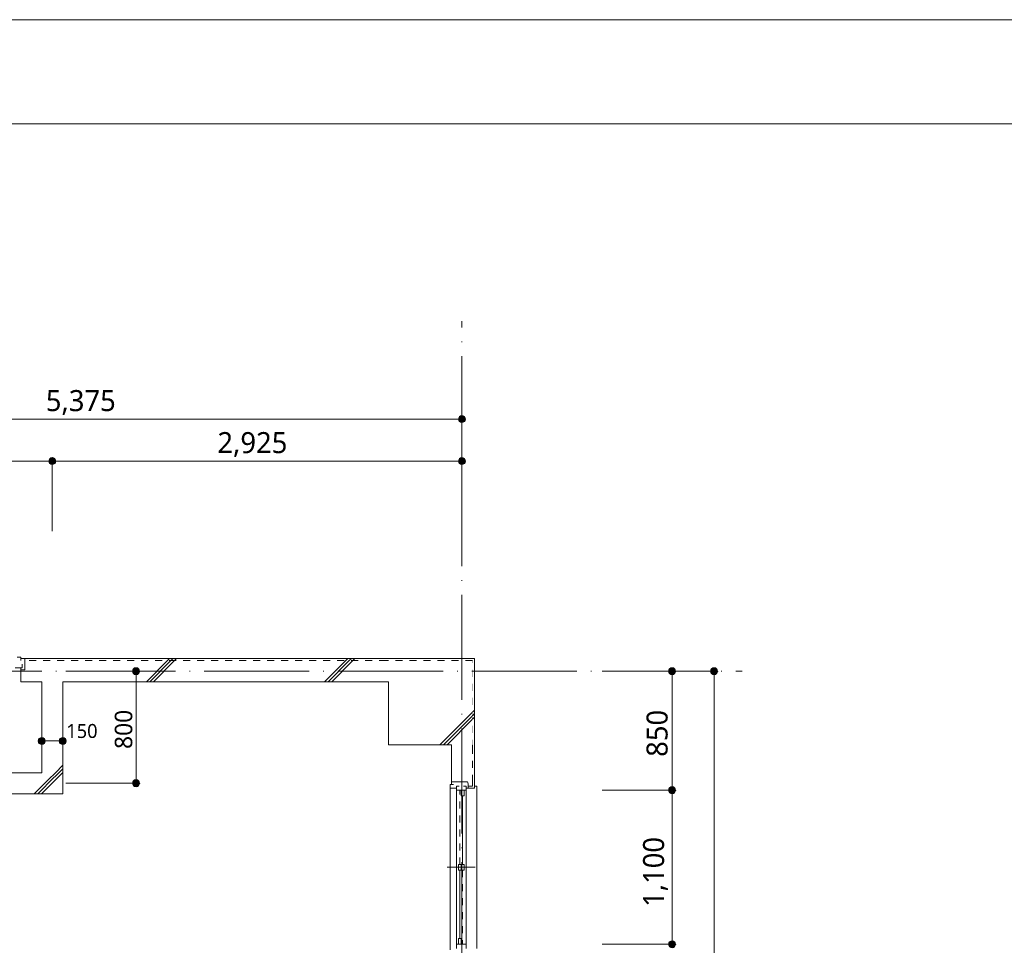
# Model space of a CAD drawing. Header units: millimetres. Extents: x 0 to 841, y 0 to 1188.
# Tile 51 of 98: x 266 to 407, y 1056 to 1188. Entities that reach past the tile are written whole.
import ezdxf
from ezdxf.xclip import XClip

# ---------------------------------------------------------------- set-up
doc = ezdxf.new("R2010")
doc.units = ezdxf.units.MM
doc.header["$MEASUREMENT"] = 0
doc.header["$XCLIPFRAME"] = 0
for name, pattern in [('Wipeout_Contour', [1000, 0, -1000]), ('通り芯', [19, 15, -2, 0, -2]), ('ＪＷ点線１', [2, 1, -1])]:
    doc.linetypes.add(name, pattern=pattern)
for name, color, linetype, lineweight in [('Archicadドア_ペン_番号__23', 7, 'Continuous', 15), ('Archicad窓_ペン_番号__23', 7, 'Continuous', 15), ('壁-躯体_ペン_番号__141', 7, 'Continuous', 15), ('壁-躯体_ペン_番号__27', 7, 'Continuous', 15), ('壁-躯体_ペン_番号__41', 7, 'Continuous', 13), ('寸法_ペン_番号__45', 7, 'Continuous', 13), ('寸法_ペン_番号__46', 7, 'Continuous', 13), ('柱_ペン_番号__28', 7, 'Continuous', 15), ('解答用紙_1_01_2図中枠・表題欄_ペン_番号__7', 7, 'Continuous', 18), ('解答用紙_1_0_ペン_番号__21', 7, 'Continuous', 18), ('解答用紙_1_Defpoints_ペン_番号__11', 7, 'Continuous', 18), ('通り芯_ペン_番号__139', 8, 'Continuous', 5)]:
    doc.layers.add(name, color=color, linetype=linetype, lineweight=lineweight)
for name, color, linetype, lineweight, true_color in [('Archicad窓_ペン_番号__63', 251, 'Continuous', 5, 0x6a6a6a), ('壁-躯体_ペン_番号__169', 253, 'Continuous', 5, 0xaaaaaa), ('寸法_ペン_番号__85', 251, 'Continuous', 5, 0x6a6a6a), ('柱_ペン_番号__169', 253, 'Continuous', 5, 0xaaaaaa)]:
    doc.layers.add(name, color=color, linetype=linetype, lineweight=lineweight, true_color=true_color)
for name, color, linetype in [('壁-躯体', 7, 'Continuous'), ('寸法', 7, 'Continuous'), ('柱', 7, 'Continuous')]:
    doc.layers.add(name, color=color, linetype=linetype)
doc.styles.add('GENERATED_STYLE_1', font='meiryo.ttc')
pattern_1 = [(45, (93.15, 926.959), (-12.7279, 12.7279), []), (45, (92.896, 927.213), (-12.7279, 12.7279), []), (45, (92.642, 927.468), (-12.7279, 12.7279), [])]

# ---------------------------------------------------------------- blocks, each defined once
blk = doc.blocks.new('図面_5_5', base_point=(203.15, 1001.92))
at = {"layer": '寸法', "linetype": 'Continuous', "lineweight": 0, "true_color": 0x000000}
for points in [[(328.65, 1130.96), (328.69, 1130.77), (328.8, 1130.61), (328.96, 1130.5), (329.15, 1130.46), (329.34, 1130.5), (329.5, 1130.61), (329.61, 1130.77), (329.65, 1130.96), (329.61, 1131.15), (329.5, 1131.31), (329.34, 1131.42), (329.15, 1131.46), (328.96, 1131.42), (328.8, 1131.31), (328.69, 1131.15)], [(270.15, 1124.96), (270.19, 1124.77), (270.3, 1124.61), (270.46, 1124.5), (270.65, 1124.46), (270.84, 1124.5), (271, 1124.61), (271.11, 1124.77), (271.15, 1124.96), (271.11, 1125.15), (271, 1125.31), (270.84, 1125.42), (270.65, 1125.46), (270.46, 1125.42), (270.3, 1125.31), (270.19, 1125.15)], [(328.65, 1124.96), (328.69, 1124.77), (328.8, 1124.61), (328.96, 1124.5), (329.15, 1124.46), (329.34, 1124.5), (329.5, 1124.61), (329.61, 1124.77), (329.65, 1124.96), (329.61, 1125.15), (329.5, 1125.31), (329.34, 1125.42), (329.15, 1125.46), (328.96, 1125.42), (328.8, 1125.31), (328.69, 1125.15)], [(358.65, 1094.96), (358.69, 1094.77), (358.8, 1094.61), (358.96, 1094.5), (359.15, 1094.46), (359.34, 1094.5), (359.5, 1094.61), (359.61, 1094.77), (359.65, 1094.96), (359.61, 1095.15), (359.5, 1095.31), (359.34, 1095.42), (359.15, 1095.46), (358.96, 1095.42), (358.8, 1095.31), (358.69, 1095.15)], [(364.65, 1094.96), (364.69, 1094.77), (364.8, 1094.61), (364.96, 1094.5), (365.15, 1094.46), (365.34, 1094.5), (365.5, 1094.61), (365.61, 1094.77), (365.65, 1094.96), (365.61, 1095.15), (365.5, 1095.31), (365.34, 1095.42), (365.15, 1095.46), (364.96, 1095.42), (364.8, 1095.31), (364.69, 1095.15)], [(282.11, 1078.96), (282.15, 1078.77), (282.26, 1078.61), (282.42, 1078.5), (282.61, 1078.46), (282.8, 1078.5), (282.97, 1078.61), (283.08, 1078.77), (283.11, 1078.96), (283.08, 1079.15), (282.97, 1079.31), (282.8, 1079.42), (282.61, 1079.46), (282.42, 1079.42), (282.26, 1079.31), (282.15, 1079.15)], [(358.65, 1077.96), (358.69, 1077.77), (358.8, 1077.61), (358.96, 1077.5), (359.15, 1077.46), (359.34, 1077.5), (359.5, 1077.61), (359.61, 1077.77), (359.65, 1077.96), (359.61, 1078.15), (359.5, 1078.31), (359.34, 1078.42), (359.15, 1078.46), (358.96, 1078.42), (358.8, 1078.31), (358.69, 1078.15)], [(358.65, 1055.96), (358.69, 1055.77), (358.8, 1055.61), (358.96, 1055.5), (359.15, 1055.46), (359.34, 1055.5), (359.5, 1055.61), (359.61, 1055.77), (359.65, 1055.96), (359.61, 1056.15), (359.5, 1056.31), (359.34, 1056.42), (359.15, 1056.46), (358.96, 1056.42), (358.8, 1056.31), (358.69, 1056.15)]]:
    blk.add_hatch(color=18, dxfattribs=at).paths.add_polyline_path(points)
at = {"layer": 'Archicad窓_ペン_番号__23', "color": 7, "linetype": 'Continuous', "lineweight": 15}
for p, q in [((328.35, 1078.26), (327.45, 1078.26)), ((329.05, 1077.16), (329.05, 1077.96)), ((329.45, 1077.16), (329.05, 1077.16)), ((329.25, 1077.16), (329.25, 1067.36)), ((328.65, 1067.36), (328.65, 1066.56)), ((329.05, 1067.36), (328.65, 1067.36)), ((329.05, 1066.56), (329.05, 1067.36)), ((329.05, 1067.36), (329.45, 1067.36)), ((329.05, 1066.56), (329.05, 1067.36)), ((329.45, 1067.36), (329.45, 1066.56)), ((328.65, 1066.56), (329.05, 1066.56)), ((328.85, 1056.76), (328.85, 1066.56)), ((329.45, 1066.56), (329.05, 1066.56)), ((329.75, 1055.96), (328.35, 1055.96)), ((328.35, 1055.96), (328.35, 1055.36)), ((328.65, 1055.96), (328.65, 1056.76)), ((328.65, 1056.76), (329.05, 1056.76)), ((329.05, 1055.96), (328.65, 1055.96)), ((329.05, 1056.76), (329.05, 1055.96)), ((329.75, 1055.36), (329.75, 1055.96))]:
    blk.add_line(p, q, dxfattribs=at)
at = {"layer": 'Archicad窓_ペン_番号__63', "color": 251, "linetype": 'Continuous', "lineweight": 5, "true_color": 0x6a6a6a}
for p, q in [((328.35, 1077.96), (328.35, 1055.96)), ((331.05, 1066.96), (327.05, 1066.96))]:
    blk.add_line(p, q, dxfattribs=at)
at = {"layer": 'Archicad窓_ペン_番号__63', "color": 251, "linetype": 'ＪＷ点線１', "lineweight": 5, "true_color": 0x6a6a6a}
for p, q in [((328.85, 1067.36), (328.85, 1077.96)), ((329.25, 1066.56), (329.25, 1055.96))]:
    blk.add_line(p, q, dxfattribs=at)
at = {"layer": '寸法_ペン_番号__45', "color": 7, "linetype": 'Continuous', "lineweight": 13}
for centre in [(329.15, 1130.96), (270.65, 1124.96), (329.15, 1124.96), (359.15, 1094.96), (365.15, 1094.96), (282.61, 1078.96), (359.15, 1077.96), (359.15, 1055.96)]:
    blk.add_circle(centre, 0.5, dxfattribs=at)
at = {"layer": '寸法_ペン_番号__85', "color": 251, "linetype": 'Continuous', "lineweight": 5, "true_color": 0x6a6a6a}
for p, q in [((222.15, 1130.96), (328.65, 1130.96)), ((329.15, 1110.96), (329.15, 1130.46)), ((222.15, 1124.96), (270.15, 1124.96)), ((271.15, 1124.96), (328.65, 1124.96)), ((270.65, 1114.96), (270.65, 1124.46)), ((329.15, 1114.96), (329.15, 1124.46)), ((358.65, 1094.96), (349.15, 1094.96)), ((364.65, 1094.96), (355.15, 1094.96)), ((359.15, 1078.46), (359.15, 1094.46)), ((365.15, 927.46), (365.15, 1094.46)), ((358.65, 1077.96), (349.15, 1077.96)), ((359.15, 1056.46), (359.15, 1077.46)), ((358.65, 1055.96), (349.15, 1055.96))]:
    blk.add_line(p, q, dxfattribs=at)
for p in [(329.15, 1131.46), (270.65, 1125.46), (329.15, 1125.46), (359.65, 1094.96), (365.65, 1094.96), (283.11, 1078.96), (359.65, 1077.96), (359.65, 1055.96)]:
    blk.add_point(p, dxfattribs=at)
at = {"layer": '通り芯_ペン_番号__139', "color": 8, "linetype": '通り芯', "lineweight": 5}
for p, q in [((329.15, 1124.96), (329.15, 1144.96)), ((349.15, 1094.96), (369.15, 1094.96))]:
    blk.add_line(p, q, dxfattribs=at)
at = {"layer": '寸法_ペン_番号__46', "color": 7, "linetype": 'Continuous', "lineweight": 13, "attachment_point": 7, "style": 'GENERATED_STYLE_1'}
for s, insert, char_height, width in [('\\A1;{\\pql;\\fMeiryo|b0|i0|c128|p0;\\W1.000000;5,375}', (269.73, 1131.56), 3, 11.334), ('\\A1;{\\pql;\\fMeiryo|b0|i0|c128|p0;\\W1.000000;2,925}', (294.23, 1125.56), 3, 11.334), ('\\A1;{\\pql;\\fMeiryo|b0|i0|c128|p0;\\W1.000000;150}', (272.65, 1085.39), 2, 4.9688)]:
    blk.add_mtext(s, dxfattribs=dict(at, insert=insert, char_height=char_height, width=width))
at = {"layer": '寸法_ペン_番号__46', "color": 7, "linetype": 'Continuous', "lineweight": 13, "attachment_point": 7, "rotation": 90, "style": 'GENERATED_STYLE_1'}
for s, insert, char_height, width in [('\\A1;{\\pql;\\fMeiryo|b0|i0|c128|p0;\\W1.000000;800}', (282.11, 1083.85), 2.5, 6.211), ('\\A1;{\\pql;\\fMeiryo|b0|i0|c128|p0;\\W1.000000;850}', (358.55, 1082.73), 3, 7.4531), ('\\A1;{\\pql;\\fMeiryo|b0|i0|c128|p0;\\W1.000000;1,100}', (358.55, 1061.29), 3, 11.334)]:
    blk.add_mtext(s, dxfattribs=dict(at, insert=insert, char_height=char_height, width=width))
at = {"color": 254, "linetype": 'Wipeout_Contour', "lineweight": 0, "ltscale": 3334.980007}
blk.add_wipeout([(269.15, 1077.46), (272.15, 1077.46), (269.15, 1080.46)], dxfattribs=at).dxf.layer = '壁-躯体'
at = {"color": 254, "linetype": 'Wipeout_Contour', "lineweight": 0, "ltscale": 4551.098767}
blk.add_wipeout([(318.65, 1084.46), (330.65, 1084.46), (330.65, 1096.46), (318.65, 1096.46)], dxfattribs=at).dxf.layer = '柱'
at = {"layer": '壁-躯体_ペン_番号__169', "linetype": 'Continuous', "lineweight": 5, "true_color": 0xaaaaaa}
h = blk.add_hatch(dxfattribs=at)
h.set_pattern_fill('コンクリート_構造2_0005', color=253, style=0, pattern_type=2)
h.set_pattern_definition(pattern_1)
h.paths.add_polyline_path([(269.15, 1077.46), (272.15, 1077.46), (269.15, 1080.46)])
at = {"layer": '柱_ペン_番号__169', "linetype": 'Continuous', "lineweight": 5, "true_color": 0xaaaaaa}
h = blk.add_hatch(dxfattribs=at)
h.set_pattern_fill('コンクリート_構造2_0005', color=253, style=0, pattern_type=2)
h.set_pattern_definition(pattern_1)
h.paths.add_polyline_path([(318.65, 1084.46), (330.65, 1084.46), (330.65, 1096.46), (318.65, 1096.46)])
at = {"layer": '柱_ペン_番号__28', "color": 7, "linetype": 'Continuous', "lineweight": 15}
for p, q in [((318.65, 1093.46), (318.65, 1084.46)), ((318.65, 1084.46), (327.65, 1084.46))]:
    blk.add_line(p, q, dxfattribs=at)
at = {"color": 254, "linetype": 'Wipeout_Contour', "lineweight": 0, "ltscale": 3400.420339}
blk.add_wipeout([(330.65, 1084.16), (330.95, 1084.16), (330.65, 1084.46)], dxfattribs=at).dxf.layer = '壁-躯体'
at = {"color": 254, "linetype": 'Wipeout_Contour', "lineweight": 0, "ltscale": 3339.346413}
blk.add_wipeout([(269.15, 1080.46), (272.15, 1077.46), (272.15, 1080.46)], dxfattribs=at).dxf.layer = '壁-躯体'
at = {"layer": '壁-躯体_ペン_番号__169', "linetype": 'Continuous', "lineweight": 5, "true_color": 0xaaaaaa}
h = blk.add_hatch(dxfattribs=at)
h.set_pattern_fill('コンクリート_構造2_0005', color=253, style=0, pattern_type=2)
h.set_pattern_definition(pattern_1)
h.paths.add_polyline_path([(330.65, 1084.16), (330.95, 1084.16), (330.65, 1084.46)])
h = blk.add_hatch(dxfattribs=at)
h.set_pattern_fill('コンクリート_構造2_0005', color=253, style=0, pattern_type=2)
h.set_pattern_definition(pattern_1)
h.paths.add_polyline_path([(269.15, 1080.46), (272.15, 1077.46), (272.15, 1080.46)])
at = {"layer": '壁-躯体_ペン_番号__27', "color": 7, "linetype": 'Continuous', "lineweight": 15, "flags": 128}
blk.add_lwpolyline([(272.15, 1077.46), (269.15, 1077.46)], dxfattribs=at)
at = {"layer": '寸法_ペン_番号__85', "color": 251, "linetype": 'Continuous', "lineweight": 5, "true_color": 0x6a6a6a}
blk.add_line((282.11, 1078.96), (272.61, 1078.96), dxfattribs=at)
at = {"color": 254, "linetype": 'Wipeout_Contour', "lineweight": 0, "ltscale": 4524.448676}
blk.add_wipeout([(330.65, 1084.16), (330.65, 1079.16), (330.95, 1079.16), (330.95, 1084.16)], dxfattribs=at).dxf.layer = '壁-躯体'
at = {"layer": '壁-躯体_ペン_番号__169', "linetype": 'Continuous', "lineweight": 5, "true_color": 0xaaaaaa}
h = blk.add_hatch(dxfattribs=at)
h.set_pattern_fill('コンクリート_構造2_0005', color=253, style=0, pattern_type=2)
h.set_pattern_definition(pattern_1)
h.paths.add_polyline_path([(330.65, 1084.16), (330.65, 1079.16), (330.95, 1079.16), (330.95, 1084.16)])
at = {"color": 254, "linetype": 'Wipeout_Contour', "lineweight": 0, "ltscale": 4522.525807}
blk.add_wipeout([(327.65, 1079.16), (330.65, 1079.16), (330.65, 1084.16), (327.65, 1084.16)], dxfattribs=at).dxf.layer = '壁-躯体'
at = {"layer": '壁-躯体_ペン_番号__169', "linetype": 'Continuous', "lineweight": 5, "true_color": 0xaaaaaa}
h = blk.add_hatch(dxfattribs=at)
h.set_pattern_fill('コンクリート_構造2_0005', color=253, style=0, pattern_type=2)
h.set_pattern_definition(pattern_1)
h.paths.add_polyline_path([(327.65, 1079.16), (330.65, 1079.16), (330.65, 1084.16), (327.65, 1084.16)])
at = {"layer": 'Archicad窓_ペン_番号__23', "color": 7, "linetype": 'Continuous', "lineweight": 15}
for p, q in [((327.45, 1078.26), (327.45, 1078.76)), ((327.45, 1078.76), (327.95, 1078.76)), ((328.35, 1077.96), (328.35, 1078.56)), ((328.35, 1078.56), (328.75, 1078.56))]:
    blk.add_line(p, q, dxfattribs=at)
at = {"layer": 'Archicad窓_ペン_番号__63', "color": 251, "linetype": 'Continuous', "lineweight": 5, "true_color": 0x6a6a6a}
for p, q in [((327.65, 1078.76), (327.45, 1078.76)), ((327.45, 1078.76), (327.45, 1055.16))]:
    blk.add_line(p, q, dxfattribs=at)
at = {"layer": '壁-躯体_ペン_番号__141', "color": 7, "linetype": 'Continuous', "lineweight": 15}
blk.add_line((327.65, 1079.16), (327.65, 1078.76), dxfattribs=at)
at = {"color": 254, "linetype": 'Wipeout_Contour', "lineweight": 0, "ltscale": 4532.66795}
blk.add_wipeout([(327.65, 1084.16), (330.65, 1084.16), (330.65, 1084.46), (327.65, 1084.46)], dxfattribs=at).dxf.layer = '壁-躯体'
at = {"color": 254, "linetype": 'Wipeout_Contour', "lineweight": 0, "ltscale": 6768.606287}
blk.add_wipeout([(330.05, 1078.56), (330.05, 1078.26), (330.95, 1078.26), (330.95, 1079.16), (330.65, 1079.16), (330.65, 1078.56)], dxfattribs=at).dxf.layer = '壁-躯体'
at = {"layer": '壁-躯体_ペン_番号__169', "linetype": 'Continuous', "lineweight": 5, "true_color": 0xaaaaaa}
h = blk.add_hatch(dxfattribs=at)
h.set_pattern_fill('コンクリート_構造2_0005', color=253, style=0, pattern_type=2)
h.set_pattern_definition(pattern_1)
h.paths.add_polyline_path([(327.65, 1084.16), (330.65, 1084.16), (330.65, 1084.46), (327.65, 1084.46)])
h = blk.add_hatch(dxfattribs=at)
h.set_pattern_fill('コンクリート_構造2_0005', color=253, style=0, pattern_type=2)
h.set_pattern_definition(pattern_1)
h.paths.add_polyline_path([(330.05, 1078.56), (330.05, 1078.26), (330.95, 1078.26), (330.95, 1079.16), (330.65, 1079.16), (330.65, 1078.56)])
at = {"layer": '壁-躯体_ペン_番号__141', "color": 7, "linetype": 'Continuous', "lineweight": 15, "flags": 128}
blk.add_lwpolyline([(327.65, 1084.46), (327.65, 1079.16)], dxfattribs=at)
at = {"layer": '壁-躯体_ペン_番号__41', "color": 7, "linetype": 'ＪＷ点線１', "lineweight": 13}
for p, q in [((330.65, 1084.16), (330.65, 1096.46)), ((330.65, 1084.46), (330.65, 1084.16))]:
    blk.add_line(p, q, dxfattribs=at)
at = {"layer": '柱_ペン_番号__28', "color": 7, "linetype": 'Continuous', "lineweight": 15}
blk.add_line((318.65, 1084.46), (327.65, 1084.46), dxfattribs=at)
at = {"color": 254, "linetype": 'Wipeout_Contour', "lineweight": 0, "ltscale": 5641.461034}
blk.add_wipeout([(330.65, 1079.16), (329.95, 1079.16), (330.05, 1078.86), (330.05, 1078.56), (330.65, 1078.56)], dxfattribs=at).dxf.layer = '壁-躯体'
at = {"layer": '壁-躯体_ペン_番号__169', "linetype": 'Continuous', "lineweight": 5, "true_color": 0xaaaaaa}
h = blk.add_hatch(dxfattribs=at)
h.set_pattern_fill('コンクリート_構造2_0005', color=253, style=0, pattern_type=2)
h.set_pattern_definition(pattern_1)
h.paths.add_polyline_path([(330.65, 1079.16), (329.95, 1079.16), (330.05, 1078.86), (330.05, 1078.56), (330.65, 1078.56)])
at = {"layer": 'Archicad窓_ペン_番号__23', "color": 7, "linetype": 'Continuous', "lineweight": 15}
for p, q in [((329.35, 1078.56), (329.75, 1078.56)), ((329.75, 1078.56), (329.75, 1077.96)), ((329.75, 1077.96), (328.35, 1077.96)), ((329.05, 1077.96), (329.45, 1077.96)), ((329.45, 1077.96), (329.45, 1077.16)), ((330.05, 1078.26), (329.75, 1078.26))]:
    blk.add_line(p, q, dxfattribs=at)
at = {"layer": 'Archicad窓_ペン_番号__63', "color": 251, "linetype": 'Continuous', "lineweight": 5, "true_color": 0x6a6a6a}
for p, q in [((330.95, 1078.56), (331.25, 1078.56)), ((331.25, 1078.56), (331.25, 1055.36)), ((329.75, 1077.96), (329.75, 1055.96))]:
    blk.add_line(p, q, dxfattribs=at)
at = {"layer": '壁-躯体_ペン_番号__141', "color": 7, "linetype": 'Continuous', "lineweight": 15}
for p, q in [((329.95, 1079.16), (327.65, 1079.16)), ((330.05, 1078.86), (329.95, 1079.16)), ((330.05, 1078.56), (330.05, 1078.86)), ((330.05, 1078.26), (330.05, 1078.56)), ((330.95, 1079.16), (330.95, 1078.26)), ((330.95, 1078.26), (330.05, 1078.26))]:
    blk.add_line(p, q, dxfattribs=at)
at = {"layer": '壁-躯体_ペン_番号__141', "color": 7, "linetype": 'Continuous', "lineweight": 15, "flags": 128}
blk.add_lwpolyline([(330.95, 1079.16), (330.95, 1084.16)], dxfattribs=at)
at = {"layer": '壁-躯体_ペン_番号__41', "color": 7, "linetype": 'ＪＷ点線１', "lineweight": 13}
for p, q in [((330.65, 1079.16), (330.65, 1084.16)), ((330.65, 1078.56), (330.05, 1078.56)), ((330.65, 1079.16), (330.65, 1078.56))]:
    blk.add_line(p, q, dxfattribs=at)
at = {"color": 254, "linetype": 'Wipeout_Contour', "lineweight": 0, "ltscale": 4558.124205}
blk.add_wipeout([(330.65, 1096.46), (330.65, 1084.46), (330.95, 1084.16), (330.95, 1096.76)], dxfattribs=at).dxf.layer = '壁-躯体'
at = {"layer": '壁-躯体_ペン_番号__169', "linetype": 'Continuous', "lineweight": 5, "true_color": 0xaaaaaa}
h = blk.add_hatch(dxfattribs=at)
h.set_pattern_fill('コンクリート_構造2_0005', color=253, style=0, pattern_type=2)
h.set_pattern_definition(pattern_1)
h.paths.add_polyline_path([(330.65, 1096.46), (330.65, 1084.46), (330.95, 1084.16), (330.95, 1096.76)])
at = {"color": 254, "linetype": 'Wipeout_Contour', "lineweight": 0, "ltscale": 4574.68175}
blk.add_wipeout([(318.65, 1096.46), (330.65, 1096.46), (330.95, 1096.76), (318.35, 1096.76)], dxfattribs=at).dxf.layer = '壁-躯体'
at = {"layer": '壁-躯体_ペン_番号__169', "linetype": 'Continuous', "lineweight": 5, "true_color": 0xaaaaaa}
h = blk.add_hatch(dxfattribs=at)
h.set_pattern_fill('コンクリート_構造2_0005', color=253, style=0, pattern_type=2)
h.set_pattern_definition(pattern_1)
h.paths.add_polyline_path([(318.65, 1096.46), (330.65, 1096.46), (330.95, 1096.76), (318.35, 1096.76)])
at = {"layer": '壁-躯体_ペン_番号__141', "color": 7, "linetype": 'Continuous', "lineweight": 15}
blk.add_line((330.95, 1096.76), (330.95, 1084.16), dxfattribs=at)
at = {"layer": '通り芯_ペン_番号__139', "color": 8, "linetype": '通り芯', "lineweight": 5}
blk.add_line((329.15, 1124.96), (329.15, 886.96), dxfattribs=at)
at = {"color": 254, "linetype": 'Wipeout_Contour', "lineweight": 0, "ltscale": 3425.249567}
blk.add_wipeout([(318.65, 1096.46), (318.35, 1096.76), (318.35, 1096.46)], dxfattribs=at).dxf.layer = '壁-躯体'
at = {"layer": '壁-躯体_ペン_番号__169', "linetype": 'Continuous', "lineweight": 5, "true_color": 0xaaaaaa}
h = blk.add_hatch(dxfattribs=at)
h.set_pattern_fill('コンクリート_構造2_0005', color=253, style=0, pattern_type=2)
h.set_pattern_definition(pattern_1)
h.paths.add_polyline_path([(318.65, 1096.46), (318.35, 1096.76), (318.35, 1096.46)])
at = {"color": 254, "linetype": 'Wipeout_Contour', "lineweight": 0, "ltscale": 4540.928185}
blk.add_wipeout([(266.75, 1096.46), (318.35, 1096.46), (318.35, 1096.76), (266.75, 1096.76)], dxfattribs=at).dxf.layer = '壁-躯体'
at = {"layer": '壁-躯体_ペン_番号__169', "linetype": 'Continuous', "lineweight": 5, "true_color": 0xaaaaaa}
h = blk.add_hatch(dxfattribs=at)
h.set_pattern_fill('コンクリート_構造2_0005', color=253, style=0, pattern_type=2)
h.set_pattern_definition(pattern_1)
h.paths.add_polyline_path([(266.75, 1096.46), (318.35, 1096.46), (318.35, 1096.76), (266.75, 1096.76)])
at = {"color": 254, "linetype": 'Wipeout_Contour', "lineweight": 0, "ltscale": 4534.552491}
blk.add_wipeout([(266.75, 1096.46), (266.75, 1093.46), (318.35, 1093.46), (318.35, 1096.46)], dxfattribs=at).dxf.layer = '壁-躯体'
at = {"layer": '壁-躯体_ペン_番号__169', "linetype": 'Continuous', "lineweight": 5, "true_color": 0xaaaaaa}
h = blk.add_hatch(dxfattribs=at)
h.set_pattern_fill('コンクリート_構造2_0005', color=253, style=0, pattern_type=2)
h.set_pattern_definition(pattern_1)
h.paths.add_polyline_path([(266.75, 1096.46), (266.75, 1093.46), (318.35, 1093.46), (318.35, 1096.46)])
at = {"layer": '寸法', "linetype": 'Continuous', "lineweight": 0, "true_color": 0x000000}
blk.add_hatch(color=18, dxfattribs=at).paths.add_polyline_path([(282.11, 1094.96), (282.15, 1094.77), (282.26, 1094.61), (282.42, 1094.5), (282.61, 1094.46), (282.8, 1094.5), (282.97, 1094.61), (283.08, 1094.77), (283.11, 1094.96), (283.08, 1095.15), (282.97, 1095.31), (282.8, 1095.42), (282.61, 1095.46), (282.42, 1095.42), (282.26, 1095.31), (282.15, 1095.15)])
at = {"layer": 'Archicadドア_ペン_番号__23', "color": 7, "linetype": 'Continuous', "lineweight": 15}
for p, q in [((265.65, 1096.96), (266.15, 1096.96)), ((266.15, 1096.96), (266.15, 1096.46)), ((266.75, 1096.76), (266.15, 1096.76))]:
    blk.add_line(p, q, dxfattribs=at)
at = {"layer": '壁-躯体_ペン_番号__141', "color": 7, "linetype": 'Continuous', "lineweight": 15}
blk.add_line((266.75, 1096.46), (266.75, 1096.76), dxfattribs=at)
at = {"layer": '寸法_ペン_番号__45', "color": 7, "linetype": 'Continuous', "lineweight": 13}
blk.add_circle((282.61, 1094.96), 0.5, dxfattribs=at)
at = {"layer": '寸法_ペン_番号__85', "color": 251, "linetype": 'Continuous', "lineweight": 5, "true_color": 0x6a6a6a}
for p, q in [((282.11, 1094.96), (272.61, 1094.96)), ((282.61, 1079.46), (282.61, 1094.46))]:
    blk.add_line(p, q, dxfattribs=at)
blk.add_point((283.11, 1094.96), dxfattribs=at)
at = {"color": 254, "linetype": 'Wipeout_Contour', "lineweight": 0, "ltscale": 4561.363444}
blk.add_wipeout([(318.35, 1096.46), (318.35, 1093.46), (318.65, 1093.46), (318.65, 1096.46)], dxfattribs=at).dxf.layer = '壁-躯体'
at = {"color": 254, "linetype": 'Wipeout_Contour', "lineweight": 0, "ltscale": 4505.121764}
blk.add_wipeout([(266.75, 1093.46), (266.75, 1095.16), (266.15, 1095.16), (266.15, 1093.46)], dxfattribs=at).dxf.layer = '壁-躯体'
at = {"layer": '壁-躯体_ペン_番号__169', "linetype": 'Continuous', "lineweight": 5, "true_color": 0xaaaaaa}
h = blk.add_hatch(dxfattribs=at)
h.set_pattern_fill('コンクリート_構造2_0005', color=253, style=0, pattern_type=2)
h.set_pattern_definition(pattern_1)
h.paths.add_polyline_path([(318.35, 1096.46), (318.35, 1093.46), (318.65, 1093.46), (318.65, 1096.46)])
h = blk.add_hatch(dxfattribs=at)
h.set_pattern_fill('コンクリート_構造2_0005', color=253, style=0, pattern_type=2)
h.set_pattern_definition(pattern_1)
h.paths.add_polyline_path([(266.75, 1093.46), (266.75, 1095.16), (266.15, 1095.16), (266.15, 1093.46)])
at = {"layer": 'Archicadドア_ペン_番号__23', "color": 7, "linetype": 'Continuous', "lineweight": 15}
for p, q in [((266.35, 1095.46), (265.35, 1095.46)), ((266.15, 1095.16), (266.15, 1095.46)), ((266.35, 1095.96), (266.35, 1095.46))]:
    blk.add_line(p, q, dxfattribs=at)
at = {"layer": '壁-躯体_ペン_番号__141', "color": 7, "linetype": 'Continuous', "lineweight": 15}
for p, q in [((318.35, 1096.76), (330.95, 1096.76)), ((266.75, 1095.16), (266.75, 1096.46)), ((266.15, 1095.16), (266.15, 1093.46)), ((266.75, 1095.16), (266.15, 1095.16)), ((266.75, 1093.46), (266.15, 1093.46))]:
    blk.add_line(p, q, dxfattribs=at)
at = {"layer": '壁-躯体_ペン_番号__141', "color": 7, "linetype": 'Continuous', "lineweight": 15, "flags": 128}
for points in [[(318.35, 1096.76), (266.75, 1096.76)], [(266.75, 1093.46), (269.15, 1093.46)], [(272.15, 1093.46), (318.65, 1093.46)]]:
    blk.add_lwpolyline(points, dxfattribs=at)
at = {"layer": '壁-躯体_ペン_番号__41', "color": 7, "linetype": 'ＪＷ点線１', "lineweight": 13}
for p, q in [((318.35, 1096.46), (266.75, 1096.46)), ((318.35, 1096.46), (318.65, 1096.46)), ((330.65, 1096.46), (318.35, 1096.46))]:
    blk.add_line(p, q, dxfattribs=at)
at = {"layer": '柱_ペン_番号__28', "color": 7, "linetype": 'Continuous', "lineweight": 15}
blk.add_line((318.65, 1093.46), (318.65, 1084.46), dxfattribs=at)
at = {"layer": '通り芯_ペン_番号__139', "color": 8, "linetype": '通り芯', "lineweight": 5}
blk.add_line((63.15, 1094.96), (349.15, 1094.96), dxfattribs=at)
at = {"color": 254, "linetype": 'Wipeout_Contour', "lineweight": 0, "ltscale": 4480.596374}
blk.add_wipeout([(272.15, 1080.46), (272.15, 1093.46), (269.15, 1093.46), (269.15, 1080.46)], dxfattribs=at).dxf.layer = '壁-躯体'
at = {"layer": '壁-躯体_ペン_番号__169', "linetype": 'Continuous', "lineweight": 5, "true_color": 0xaaaaaa}
h = blk.add_hatch(dxfattribs=at)
h.set_pattern_fill('コンクリート_構造2_0005', color=253, style=0, pattern_type=2)
h.set_pattern_definition(pattern_1)
h.paths.add_polyline_path([(272.15, 1080.46), (272.15, 1093.46), (269.15, 1093.46), (269.15, 1080.46)])
at = {"layer": '寸法', "linetype": 'Continuous', "lineweight": 0, "true_color": 0x000000}
for points in [[(268.65, 1084.99), (268.69, 1084.8), (268.8, 1084.64), (268.96, 1084.53), (269.15, 1084.49), (269.34, 1084.53), (269.5, 1084.64), (269.61, 1084.8), (269.65, 1084.99), (269.61, 1085.18), (269.5, 1085.34), (269.34, 1085.45), (269.15, 1085.49), (268.96, 1085.45), (268.8, 1085.34), (268.69, 1085.18)], [(271.65, 1084.99), (271.69, 1084.8), (271.8, 1084.64), (271.96, 1084.53), (272.15, 1084.49), (272.34, 1084.53), (272.5, 1084.64), (272.61, 1084.8), (272.65, 1084.99), (272.61, 1085.18), (272.5, 1085.34), (272.34, 1085.45), (272.15, 1085.49), (271.96, 1085.45), (271.8, 1085.34), (271.69, 1085.18)]]:
    blk.add_hatch(color=18, dxfattribs=at).paths.add_polyline_path(points)
at = {"layer": '壁-躯体_ペン_番号__27', "color": 7, "linetype": 'Continuous', "lineweight": 15, "flags": 128}
for points in [[(269.15, 1093.46), (269.15, 1080.46)], [(272.15, 1077.46), (272.15, 1093.46)]]:
    blk.add_lwpolyline(points, dxfattribs=at)
at = {"layer": '寸法_ペン_番号__45', "color": 7, "linetype": 'Continuous', "lineweight": 13}
for centre in [(269.15, 1084.99), (272.15, 1084.99)]:
    blk.add_circle(centre, 0.5, dxfattribs=at)
at = {"layer": '寸法_ペン_番号__85', "color": 251, "linetype": 'Continuous', "lineweight": 5, "true_color": 0x6a6a6a}
blk.add_line((271.65, 1084.99), (269.65, 1084.99), dxfattribs=at)
at = {"color": 254, "linetype": 'Wipeout_Contour', "lineweight": 0, "ltscale": 4427.622289}
blk.add_wipeout([(269.15, 1080.46), (223.15, 1080.46), (223.15, 1077.46), (269.15, 1077.46)], dxfattribs=at).dxf.layer = '壁-躯体'
at = {"layer": '壁-躯体_ペン_番号__169', "linetype": 'Continuous', "lineweight": 5, "true_color": 0xaaaaaa}
h = blk.add_hatch(dxfattribs=at)
h.set_pattern_fill('コンクリート_構造2_0005', color=253, style=0, pattern_type=2)
h.set_pattern_definition(pattern_1)
h.paths.add_polyline_path([(269.15, 1080.46), (223.15, 1080.46), (223.15, 1077.46), (269.15, 1077.46)])
at = {"layer": '壁-躯体_ペン_番号__27', "color": 7, "linetype": 'Continuous', "lineweight": 15, "flags": 128}
for points in [[(269.15, 1080.46), (223.15, 1080.46)], [(223.15, 1077.46), (269.15, 1077.46)]]:
    blk.add_lwpolyline(points, dxfattribs=at)
blk = doc.blocks.new('図面_9_1', base_point=(-3958.95, -536.96))
at = {"layer": '解答用紙_1_01_2図中枠・表題欄_ペン_番号__7', "color": 7, "linetype": 'Continuous', "lineweight": 18, "ltscale": 0.01, "flags": 128}
blk.add_lwpolyline([(21.03, 1173.15), (819.98, 1173.15), (819.98, 608.85), (21.03, 608.85)], close=True, dxfattribs=at)
at = {"layer": '解答用紙_1_Defpoints_ペン_番号__11', "color": 7, "linetype": 'Continuous', "lineweight": 18, "ltscale": 0.01, "flags": 128}
blk.add_lwpolyline([(0, 1188), (841, 1188)], dxfattribs=at)

msp = doc.modelspace()

# ---------------------------------------------------------------- block references
at = {"color": 7, "linetype": 'Continuous', "lineweight": 5}
ref = msp.add_blockref('図面_5_5', (203.15, 1001.92), dxfattribs=at)
XClip(ref).set_block_clipping_path([(28.9435049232, 854.4891387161), (377.3581049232, 1149.3547809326)])

# ---------------------------------------------------------------- next in the draw order: linework, layer by layer
at = {"layer": '解答用紙_1_0_ペン_番号__21', "color": 7, "linetype": 'Continuous', "lineweight": 18, "ltscale": 0.01, "flags": 128}
msp.add_lwpolyline([(0, 0), (841, 0), (841, 1188), (0, 1188)], close=True, dxfattribs=at)

# ---------------------------------------------------------------- next in the draw order: block references
at = {"color": 7, "linetype": 'Continuous', "lineweight": 15}
ref = msp.add_blockref('図面_9_1', (-3958.95, -536.96), dxfattribs=at)
XClip(ref).set_block_clipping_path([(0, 0), (841, 1188)])

doc.saveas('drawing.dxf')
